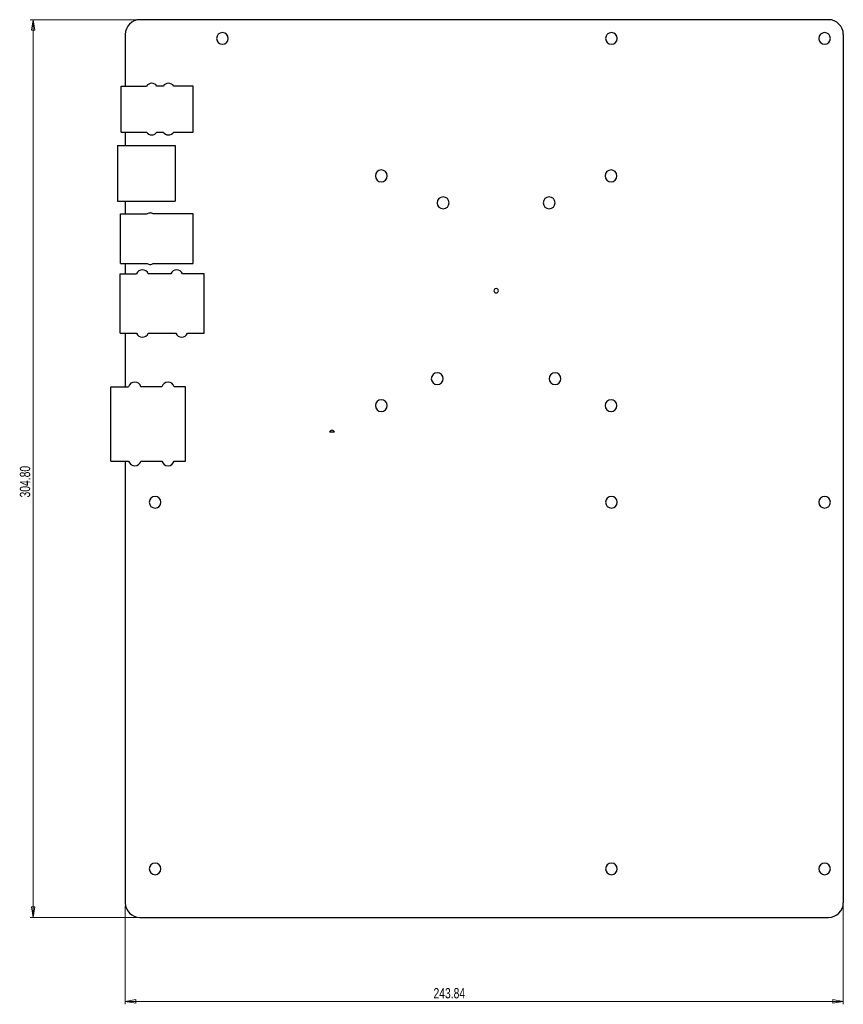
# Model space of a CAD drawing. Header units: millimetres. Extents: x 134 to 720, y 113 to 447.
# Tile 1 of 6: x 134 to 414, y 113 to 447. Entities that reach past the tile are written whole.
import ezdxf

# ---------------------------------------------------------------- set-up
doc = ezdxf.new("R2010")
doc.units = ezdxf.units.MM
doc.styles.add('SLDTEXTSTYLE0', font='TXT', dxfattribs={"width": 0.75})
doc.dimstyles.new('SLDDIMSTYLE0', dxfattribs={"dimtxt": 3.5, "dimasz": 3.556, "dimexe": 0, "dimexo": 0.0625, "dimgap": 0.875, "dimtad": 1, "dimrnd": 1e-09, "dimzin": 12, "dimdsep": 46, "dimtxsty": 'SLDTEXTSTYLE0', "dimblk1": 'CLOSED', "dimblk2": 'CLOSED', "dimsah": 1, "dimcen": 0.09, "dimadec": 0, "dimazin": 3, "dimtfac": 1, "dimtofl": 0, "dimtmove": 0, "dimatfit": 3, "dimldrblk": 'CLOSED', "dimfxl": 1, "dimfrac": 2, "dimtolj": 1, "dimtzin": 12, "dimarcsym": 0})
doc.dimstyles.new('SLDDIMSTYLE1', dxfattribs={"dimtxt": 3.5, "dimasz": 3.556, "dimexe": 0, "dimexo": 0.0625, "dimgap": 0.875, "dimtad": 1, "dimrnd": 1e-09, "dimzin": 4, "dimdsep": 46, "dimtxsty": 'SLDTEXTSTYLE0', "dimblk1": 'CLOSED', "dimblk2": 'CLOSED', "dimsah": 1, "dimcen": 0.09, "dimadec": 0, "dimazin": 1, "dimtfac": 1, "dimtofl": 0, "dimtmove": 0, "dimatfit": 3, "dimldrblk": 'CLOSED', "dimfxl": 1, "dimfrac": 2, "dimtolj": 1, "dimtzin": 12, "dimarcsym": 0})

# ---------------------------------------------------------------- blocks, each defined once
blk = doc.blocks.new('_Closed')
at = {"color": 0, "linetype": 'ByBlock', "lineweight": -2}
for p, q in [((-1, 0.166667), (0, 0)), ((-1, 0.166667), (-1, -0.166667)), ((0, 0), (-1, -0.166667)), ((0, 0), (-1, 0))]:
    blk.add_line(p, q, dxfattribs=at)
blk = doc.blocks.new('_D')
at = {"color": 7, "linetype": 'Continuous', "lineweight": 0}
for p, q in [((169.84, 146.14), (169.84, 112.66)), ((413.68, 146.14), (413.68, 112.66)), ((413.68, 113.66), (169.84, 113.66))]:
    blk.add_line(p, q, dxfattribs=at)
at = {"color": 7, "linetype": 'Continuous', "lineweight": 18, "xscale": 3.556, "yscale": 3.556, "rotation": 180}
blk.add_blockref('_Closed', (169.84, 113.66, -12.7), dxfattribs=at)
at = {"color": 7, "linetype": 'Continuous', "lineweight": 18, "xscale": 3.556, "yscale": 3.556}
blk.add_blockref('_Closed', (413.68, 113.66, -12.7), dxfattribs=at)
at = {"color": 7, "linetype": 'Continuous', "lineweight": 18, "insert": (274.52, 118.17), "char_height": 3.5, "attachment_point": 1, "style": 'SLDTEXTSTYLE0'}
blk.add_mtext('243.84', dxfattribs=at)
blk = doc.blocks.new('_D_1')
at = {"color": 7, "linetype": 'Continuous', "lineweight": 0}
for p, q in [((173.84, 446.94), (137.59, 446.94)), ((138.59, 142.14), (138.59, 446.94)), ((173.84, 142.14), (137.59, 142.14))]:
    blk.add_line(p, q, dxfattribs=at)
at = {"color": 7, "linetype": 'Continuous', "lineweight": 18, "xscale": 3.556, "yscale": 3.556}
for p, rotation in [((138.59, 446.94, -12.7), 90), ((138.59, 142.14, -12.7), 270)]:
    blk.add_blockref('_Closed', p, dxfattribs=dict(at, rotation=rotation))
at = {"color": 7, "linetype": 'Continuous', "lineweight": 18, "insert": (134.07, 284.73), "char_height": 3.5, "attachment_point": 1, "rotation": 90, "style": 'SLDTEXTSTYLE0'}
blk.add_mtext('304.80', dxfattribs=at)

msp = doc.modelspace()

# ---------------------------------------------------------------- linework, layer by layer
at = {"color": 7, "linetype": 'Continuous', "lineweight": 25}
for p, q in [((408.675, 446.938), (174.835, 446.938)), ((169.835, 441.938), (169.835, 424.392)), ((413.675, 441.938), (413.675, 147.138)), ((168.438, 408.784), (168.438, 424.392)), ((168.438, 424.392), (177.03, 424.392)), ((177.031, 424.394), (177.03, 424.392)), ((182.71, 424.392), (180.634, 424.392)), ((182.71, 424.392), (182.711, 424.394)), ((192.946, 424.392), (186.314, 424.392)), ((192.946, 408.784), (192.946, 424.392)), ((168.438, 408.784), (177.03, 408.784)), ((169.835, 408.784), (169.835, 404.267)), ((180.634, 408.784), (180.633, 408.782)), ((180.634, 408.784), (182.71, 408.784)), ((186.314, 408.784), (186.312, 408.781)), ((186.314, 408.784), (192.946, 408.784)), ((167.248, 404.267), (167.248, 385.309)), ((167.248, 404.267), (186.836, 404.267)), ((186.836, 404.267), (186.836, 385.309)), ((167.248, 385.309), (186.836, 385.309)), ((169.835, 385.309), (169.835, 381.067)), ((168.253, 364.109), (168.253, 381.067)), ((168.253, 381.067), (177.324, 381.067)), ((192.911, 381.067), (179.34, 381.067)), ((192.911, 364.109), (192.911, 381.067)), ((168.253, 364.109), (177.324, 364.109)), ((169.835, 364.109), (169.835, 360.702)), ((179.34, 364.109), (192.911, 364.109)), ((168.098, 360.702), (173.713, 360.702)), ((168.098, 340.474), (168.098, 360.702)), ((185.313, 360.702), (177.691, 360.702)), ((196.596, 360.702), (189.292, 360.702)), ((196.596, 340.474), (196.596, 360.702)), ((168.098, 340.474), (173.713, 340.474)), ((169.835, 340.474), (169.835, 322.349)), ((177.692, 340.474), (187.053, 340.474)), ((191.031, 340.474), (196.596, 340.474)), ((165.008, 322.349), (171.01, 322.349)), ((165.008, 297.091), (165.008, 322.349)), ((182.31, 322.349), (175.164, 322.349)), ((190.316, 322.349), (186.464, 322.349)), ((190.316, 297.091), (190.316, 322.349)), ((240.885, 306.911), (239.248, 306.911)), ((165.008, 297.091), (171.01, 297.091)), ((169.835, 297.091), (169.835, 147.138)), ((175.164, 297.091), (182.31, 297.091)), ((186.464, 297.091), (190.316, 297.091)), ((174.835, 142.138), (408.675, 142.138))]:
    msp.add_line(p, q, dxfattribs=at)
for centre, radius, start, end in [((174.835, 441.938), 5, 90, 180), ((408.675, 441.938), 5, 0, 90), ((202.855, 440.588), 1.981, 0, 180), ((334.935, 440.588), 1.981, 0, 180), ((407.325, 440.588), 1.981, 0, 180), ((202.855, 440.588), 1.981, 180, 0), ((334.935, 440.588), 1.981, 180, 0), ((407.325, 440.588), 1.981, 180, 0), ((178.832, 423.158), 2.184, 34.39078, 145.52844), ((184.512, 423.158), 2.184, 34.39078, 145.52844), ((178.832, 410.018), 2.184, 214.39416, 325.54929), ((184.512, 410.018), 2.184, 214.39397, 325.52523), ((256.794, 393.915), 2.019, 0, 180), ((334.794, 393.915), 2.019, 0, 180), ((256.794, 393.915), 2.019, 180, 0), ((334.794, 393.915), 2.019, 180, 0), ((277.794, 384.765), 2.019, 0, 180), ((277.794, 384.765), 2.019, 180, 0), ((313.794, 384.765), 2.019, 0, 180), ((313.794, 384.765), 2.019, 180, 0), ((178.331, 379.161), 2.156, 89.98595, 117.86225), ((178.332, 379.16), 2.158, 62.1477, 90.00411), ((175.703, 359.863), 2.16, 90.00902, 157.12429), ((175.702, 359.863), 2.159, 22.86195, 89.998), ((178.332, 366.017), 2.158, 242.15162, 270.00005), ((178.332, 366.017), 2.158, 270.00026, 297.8478), ((187.302, 359.863), 2.159, 90.00083, 157.13248), ((187.302, 359.863), 2.159, 22.866, 90.0007), ((295.794, 354.915), 0.75, 0, 180), ((295.794, 354.915), 0.75, 180, 0), ((175.702, 341.313), 2.159, 202.86784, 270.01059), ((175.703, 341.312), 2.158, 270, 337.14503), ((189.042, 341.313), 2.159, 202.86804, 269.99866), ((189.042, 341.313), 2.16, 270.00944, 337.12386), ((275.794, 325.065), 2.019, 0, 180), ((275.794, 325.065), 2.019, 180, 0), ((315.794, 325.065), 2.019, 0, 180), ((315.794, 325.065), 2.019, 180, 0), ((173.087, 321.76), 2.159, 90, 164.1735), ((173.087, 321.76), 2.159, 15.81976, 90), ((184.387, 321.76), 2.158, 90.2229, 164.17823), ((184.388, 321.76), 2.158, 15.81617, 90.25452), ((256.794, 315.915), 2.019, 0, 180), ((334.794, 315.915), 2.019, 0, 180), ((256.794, 315.915), 2.019, 180, 0), ((334.794, 315.915), 2.019, 180, 0), ((240.066, 306.682), 0.85, 15.63389, 164.36611), ((173.087, 297.68), 2.159, 195.83142, 270.07808), ((173.088, 297.679), 2.158, 270.07436, 344.17793), ((184.387, 297.679), 2.158, 195.81658, 269.93113), ((184.387, 297.68), 2.159, 269.91132, 344.17245), ((179.995, 283.108), 1.981, 0, 180), ((334.935, 283.108), 1.981, 0, 180), ((407.325, 283.108), 1.981, 0, 180), ((179.995, 283.108), 1.981, 180, 0), ((334.935, 283.108), 1.981, 180, 0), ((407.325, 283.108), 1.981, 180, 0), ((179.995, 158.648), 1.981, 0, 180), ((334.935, 158.648), 1.981, 0, 180), ((407.325, 158.648), 1.981, 0, 180), ((179.995, 158.648), 1.981, 180, 0), ((334.935, 158.648), 1.981, 180, 0), ((407.325, 158.648), 1.981, 180, 0), ((174.835, 147.138), 5, 180, 270), ((408.675, 147.138), 5, 270, 0)]:
    msp.add_arc(centre, radius, start, end, dxfattribs=at)

# ---------------------------------------------------------------- dimensions: what is measured, and where the dimension line sits
at = {"color": 7, "linetype": 'Continuous', "lineweight": 18}
dim = msp.add_linear_dim(base=(138.586, 446.938), p1=(174.835, 142.138), p2=(174.835, 446.938), angle=90, dimstyle='SLDDIMSTYLE1', dxfattribs=at)
dim.commit()
dim.dimension.update_dxf_attribs({"geometry": '_D_1', "text_midpoint": (138.586, 291.839), "dimtype": 160})
dim = msp.add_linear_dim(base=(169.835, 113.658), p1=(413.675, 147.138), p2=(169.835, 147.138), dimstyle='SLDDIMSTYLE0', dxfattribs=at)
dim.commit()
dim.dimension.update_dxf_attribs({"geometry": '_D', "text_midpoint": (281.636, 113.658), "dimtype": 160})

doc.saveas('drawing.dxf')
